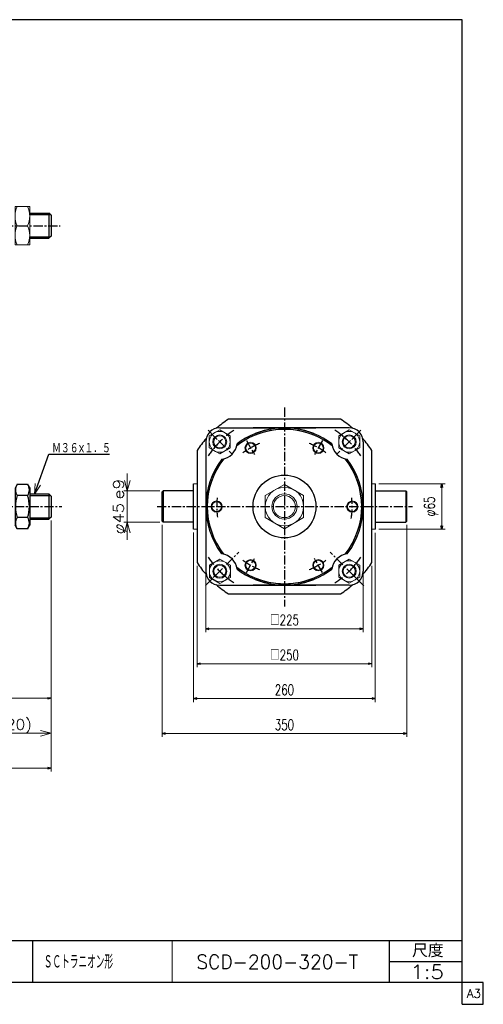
# Model space of a CAD drawing. Header units: millimetres. Extents: x -985 to 985, y -705 to 705.
# Tile 2 of 2: x 322 to 985, y -705 to 705. Entities that reach past the tile are written whole.
import ezdxf
from ezdxf.enums import TextEntityAlignment as Align

# ---------------------------------------------------------------- set-up
doc = ezdxf.new("R2010")
doc.units = ezdxf.units.MM
doc.header["$LTSCALE"] = 0.416667
doc.linetypes.add('CENTER', pattern=[50.8, 31.75, -6.35, 6.35, -6.35])
doc.layers.add('ZUWAKU', color=7, linetype='Continuous')
doc.styles.add('dcStyle0', font='txt.shx', dxfattribs={"width": 0.714286, "bigfont": 'bigfont'})
doc.dimstyles.new('DaDimRotatedStyle', dxfattribs={"dimtxt": 15, "dimasz": 5.000003, "dimexe": 5, "dimexo": 1.666667, "dimgap": 5, "dimtad": 3, "dimdsep": 46, "dimtxsty": 'dcStyle0', "dimblk1": 'OPEN30', "dimblk2": 'OPEN30', "dimsah": 1, "dimcen": 0.09, "dimclrd": 4, "dimclre": 4, "dimclrt": 4, "dimadec": 0, "dimazin": 2, "dimtfac": 1, "dimtdec": 4, "dimtmove": 0, "dimatfit": 0, "dimfxl": 1, "dimarcsym": 0})

# ---------------------------------------------------------------- blocks, each defined once
blk = doc.blocks.new('DC_GROUP_Φ200_2')
at = {"color": 4, "linetype": 'Continuous', "lineweight": 18}
for p, q in [((342.7, 25.5), (344, 41)), ((342.7, 25.5), (347.8, 39.6)), ((351.6, 38.3), (342.7, 25.5))]:
    blk.add_line(p, q, dxfattribs=at)
blk = doc.blocks.new('DC_GROUP_Φ200_11')
at = {"color": 4, "linetype": 'Continuous', "lineweight": 25}
for p, q in [((318.1, 39.6), (315.1, 34.3)), ((315.1, 34.3), (315.1, -18.7)), ((333.1, 39.6), (318.1, 39.6)), ((333.1, 39.6), (336.1, 34.3)), ((336.1, 34.3), (336.1, -18.7)), ((333.1, 23.7), (318.1, 23.7)), ((333.1, -8), (318.1, -8)), ((318.1, -23.9), (315.1, -18.7)), ((333.1, -23.9), (318.1, -23.9)), ((333.1, -23.9), (336.1, -18.7))]:
    blk.add_line(p, q, dxfattribs=at)
for centre, radius, start, end in [((329.8, 31.7), 14.1, 145.6111, 214.3889), ((321.5, 31.7), 14.1, 325.6111, 34.3889), ((368.2, 7.8), 52.5, 162.4111, 197.5889), ((283, 7.8), 52.5, 342.4111, 17.5889), ((329.8, -16), 14.1, 145.6111, 214.3889), ((321.5, -16), 14.1, 325.6111, 34.3889)]:
    blk.add_arc(centre, radius, start, end, dxfattribs=at)
blk = doc.blocks.new('DC_GROUP_Φ200_23')
at = {"color": 4, "linetype": 'Continuous', "lineweight": 13}
for p, q in [((336.1, 437.5), (315.1, 437.5)), ((315.1, 437.5), (315.1, 382.5)), ((336.1, 382.5), (336.1, 437.5)), ((318.1, 410), (333.1, 410)), ((315.1, 382.5), (336.1, 382.5))]:
    blk.add_line(p, q, dxfattribs=at)
for centre, start, end in [((347.7, 423.7), 155.068, 204.932), ((303.5, 423.7), 335.068, 24.932), ((347.7, 396.2), 155.068, 204.932), ((303.5, 396.2), 335.068, 24.932)]:
    blk.add_arc(centre, 32.6, start, end, dxfattribs=at)
blk = doc.blocks.new('DC_GROUP_Φ200_24')
at = {"color": 4, "linetype": 'Continuous', "lineweight": 13}
for p, q in [((700.5, 39.6), (673, 23.7)), ((728, 23.7), (700.5, 39.6)), ((673, 23.7), (673, -8)), ((728, -8), (728, 23.7)), ((673, -8), (700.5, -23.9)), ((700.5, -23.9), (728, -8))]:
    blk.add_line(p, q, dxfattribs=at)
for radius in [27.5, 18, 15.8]:
    blk.add_circle((700.5, 7.8), radius, dxfattribs=at)
blk = doc.blocks.new('DC_GROUP_Φ200_31')
at = {"color": 4, "linetype": 'Continuous', "lineweight": 13}
for radius in [8, 6.92]:
    blk.add_circle((652, 91.8), radius, dxfattribs=at)
blk = doc.blocks.new('DC_GROUP_Φ200_32')
at = {"color": 4, "linetype": 'Continuous', "lineweight": 13}
for radius in [8, 6.92]:
    blk.add_circle((603.5, 7.8), radius, dxfattribs=at)
blk = doc.blocks.new('DC_GROUP_Φ200_33')
at = {"color": 4, "linetype": 'Continuous', "lineweight": 13}
for radius in [8, 6.92]:
    blk.add_circle((652, -76.2), radius, dxfattribs=at)
blk = doc.blocks.new('DC_GROUP_Φ200_34')
at = {"color": 4, "linetype": 'Continuous', "lineweight": 13}
for radius in [8, 6.92]:
    blk.add_circle((749, -76.2), radius, dxfattribs=at)
blk = doc.blocks.new('DC_GROUP_Φ200_35')
at = {"color": 4, "linetype": 'Continuous', "lineweight": 13}
for radius in [8, 6.92]:
    blk.add_circle((797.5, 7.8), radius, dxfattribs=at)
blk = doc.blocks.new('DC_GROUP_Φ200_36')
at = {"color": 4, "linetype": 'Continuous', "lineweight": 13}
for radius in [8, 6.92]:
    blk.add_circle((749, 91.8), radius, dxfattribs=at)
blk = doc.blocks.new('DC_GROUP_Φ200_37')
at = {"color": 4, "linetype": 'Continuous', "lineweight": 13}
for p, q in [((793.2, 117.8), (778.2, 109.1)), ((808.2, 109.1), (793.2, 117.8)), ((778.2, 109.1), (778.2, 91.8)), ((808.2, 91.8), (808.2, 109.1)), ((778.2, 91.8), (793.2, 83.1)), ((793.2, 83.1), (808.2, 91.8))]:
    blk.add_line(p, q, dxfattribs=at)
for radius in [15, 10, 8.65]:
    blk.add_circle((793.2, 100.5), radius, dxfattribs=at)
blk = doc.blocks.new('DC_GROUP_Φ200_38')
at = {"color": 4, "linetype": 'Continuous', "lineweight": 13}
for p, q in [((793.2, -67.5), (778.2, -76.1)), ((808.2, -76.1), (793.2, -67.5)), ((778.2, -76.1), (778.2, -93.5)), ((808.2, -93.5), (808.2, -76.1)), ((778.2, -93.5), (793.2, -102.1)), ((793.2, -102.1), (808.2, -93.5))]:
    blk.add_line(p, q, dxfattribs=at)
for radius in [15, 10, 8.65]:
    blk.add_circle((793.2, -84.8), radius, dxfattribs=at)
blk = doc.blocks.new('DC_GROUP_Φ200_39')
at = {"color": 4, "linetype": 'Continuous', "lineweight": 13}
for p, q in [((608.1, -67.6), (593.1, -76.3)), ((623.1, -76.3), (608.1, -67.6)), ((593.1, -76.3), (593.1, -93.6)), ((623.1, -93.6), (623.1, -76.3)), ((593.1, -93.6), (608.1, -102.3)), ((608.1, -102.3), (623.1, -93.6))]:
    blk.add_line(p, q, dxfattribs=at)
for radius in [15, 10, 8.65]:
    blk.add_circle((608.1, -84.9), radius, dxfattribs=at)
blk = doc.blocks.new('DC_GROUP_Φ200_40')
at = {"color": 4, "linetype": 'Continuous', "lineweight": 13}
for p, q in [((607.9, 117.8), (592.9, 109.1)), ((622.9, 109.1), (607.9, 117.8)), ((592.9, 109.1), (592.9, 91.8)), ((622.9, 91.8), (622.9, 109.1)), ((592.9, 91.8), (607.9, 83.1)), ((607.9, 83.1), (622.9, 91.8))]:
    blk.add_line(p, q, dxfattribs=at)
for radius in [15, 10, 8.65]:
    blk.add_circle((607.9, 100.5), radius, dxfattribs=at)
blk = doc.blocks.new('DC_GROUP_Φ200_48')
at = {"color": 4, "linetype": 'Continuous', "lineweight": 18}
for p, q in [((475.5, 30.3), (471.5, 45.3)), ((479.6, 45.3), (475.5, 30.3)), ((475.5, 30.3), (475.5, 45.3))]:
    blk.add_line(p, q, dxfattribs=at)
blk = doc.blocks.new('DC_GROUP_Φ200_49')
at = {"color": 4, "linetype": 'Continuous', "lineweight": 18}
for p, q in [((471.5, -29.7), (475.5, -14.7)), ((475.5, -14.7), (479.6, -29.7)), ((475.5, -14.7), (475.5, -29.7))]:
    blk.add_line(p, q, dxfattribs=at)
blk = doc.blocks.new('DC_GROUP_Φ200_47')
at = {"color": 4, "linetype": 'Continuous', "lineweight": 13}
for p, q in [((475.5, 55.3), (475.5, 30.3)), ((522, 30.3), (470.5, 30.3)), ((475.5, -14.7), (475.5, 30.3)), ((522, -14.7), (470.5, -14.7)), ((475.5, -39.7), (475.5, -14.7))]:
    blk.add_line(p, q, dxfattribs=at)
at = {"linetype": 'Continuous'}
for name in ['DC_GROUP_Φ200_48', 'DC_GROUP_Φ200_49']:
    blk.add_blockref(name, (0, 0), dxfattribs=at)
at = {"color": 4, "style": 'dcStyle0'}
blk.add_text('e9', height=15, rotation=90, dxfattribs=at).set_placement((470.5, 17.8), (470.5, 47.8), align=Align.FIT)
at = {"color": 4, "style": 'dcStyle0', "width": 0.9375}
blk.add_text('φ45', height=15, rotation=90, dxfattribs=at).set_placement((470.5, -32.2), (470.5, 12.8), align=Align.FIT)
blk = doc.blocks.new('DC_GROUP_Φ200_55')
at = {"color": 4, "linetype": 'Continuous', "lineweight": 18}
for p, q in [((-365.5, -316.8), (-350.5, -312.8)), ((-350.5, -320.8), (-365.5, -316.8)), ((-365.5, -316.8), (-350.5, -316.8))]:
    blk.add_line(p, q, dxfattribs=at)
blk = doc.blocks.new('DC_GROUP_Φ200_56')
at = {"color": 4, "linetype": 'Continuous', "lineweight": 18}
for p, q in [((231.5, -312.8), (246.5, -316.8)), ((246.5, -316.8), (231.5, -320.8)), ((246.5, -316.8), (231.5, -316.8))]:
    blk.add_line(p, q, dxfattribs=at)
blk = doc.blocks.new('DC_GROUP_Φ200_57')
at = {"color": 4, "linetype": 'Continuous', "lineweight": 18}
for p, q in [((246.5, -316.8), (261.5, -312.8)), ((261.5, -320.8), (246.5, -316.8)), ((246.5, -316.8), (261.5, -316.8))]:
    blk.add_line(p, q, dxfattribs=at)
blk = doc.blocks.new('DC_GROUP_Φ200_58')
at = {"color": 4, "linetype": 'Continuous', "lineweight": 18}
for p, q in [((351.5, -312.8), (366.5, -316.8)), ((366.5, -316.8), (351.5, -320.8)), ((366.5, -316.8), (351.5, -316.8))]:
    blk.add_line(p, q, dxfattribs=at)
blk = doc.blocks.new('DC_GROUP_Φ200_54')
at = {"color": 4, "linetype": 'Continuous', "lineweight": 13}
for p, q in [((366.5, -17.2), (366.5, -321.8)), ((-365.5, -107.7), (-365.5, -321.8)), ((246.5, -226.8), (246.5, -254.2)), ((246.5, -280.6), (246.5, -321.8)), ((-365.5, -316.8), (246.5, -316.8)), ((246.5, -316.8), (366.5, -316.8))]:
    blk.add_line(p, q, dxfattribs=at)
at = {"linetype": 'Continuous'}
for name in ['DC_GROUP_Φ200_55', 'DC_GROUP_Φ200_56', 'DC_GROUP_Φ200_57', 'DC_GROUP_Φ200_58']:
    blk.add_blockref(name, (0, 0), dxfattribs=at)
at = {"color": 4, "style": 'dcStyle0', "width": 0.8}
blk.add_text('(120)', height=15, dxfattribs=at).set_placement((279, -311.8), (339, -311.8), align=Align.FIT)
at = {"color": 4, "style": 'dcStyle0'}
blk.add_text('B', height=15, dxfattribs=at).set_placement((-67, -311.8), (-52, -311.8), align=Align.FIT)
blk = doc.blocks.new('_OPEN30')
at = {"color": 0, "linetype": 'ByBlock', "lineweight": -2}
for p, q in [((-1, 0.267949), (0, 0)), ((0, 0), (-1, -0.267949)), ((0, 0), (-1, 0))]:
    blk.add_line(p, q, dxfattribs=at)
blk = doc.blocks.new('*D60')
at = {"color": 4, "linetype": 'Continuous', "lineweight": 13}
for p, q in [((835.5, 40.3), (930.5, 40.3)), ((925.5, -24.7), (925.5, 40.3)), ((835.5, -24.7), (930.5, -24.7))]:
    blk.add_line(p, q, dxfattribs=at)
at = {"color": 4, "xscale": 5.000004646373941, "yscale": 4.999982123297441}
for p, rotation in [((925.5, 40.3), 90), ((925.5, -24.7), 270)]:
    blk.add_blockref('_OPEN30', p, dxfattribs=dict(at, rotation=rotation))
at = {"color": 4, "insert": (920.5, 7.8), "char_height": 15, "width": 60.938, "attachment_point": 8, "rotation": 90, "style": 'dcStyle0'}
blk.add_mtext('\\T1.00;φ65', dxfattribs=at)
blk = doc.blocks.new('*D61')
at = {"color": 4, "linetype": 'Continuous', "lineweight": 13}
for p, q in [((525.5, -18.2), (525.5, -322.2)), ((875.5, -18.2), (875.5, -322.2)), ((525.5, -317.2), (875.5, -317.2))]:
    blk.add_line(p, q, dxfattribs=at)
at = {"color": 4, "xscale": 5.000004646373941, "yscale": 4.999982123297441}
for p, rotation in [((525.5, -317.2), 180), ((875.5, -317.2), 360)]:
    blk.add_blockref('_OPEN30', p, dxfattribs=dict(at, rotation=rotation))
at = {"color": 4, "insert": (700.5, -312.2), "char_height": 15, "width": 60.938, "attachment_point": 8, "style": 'dcStyle0'}
blk.add_mtext('\\T1.00;350', dxfattribs=at)
blk = doc.blocks.new('*D62')
at = {"color": 4, "linetype": 'Continuous', "lineweight": 13}
for p, q in [((570.5, -29.5), (570.5, -272.2)), ((830.5, -29.7), (830.5, -272.2)), ((570.5, -267.2), (830.5, -267.2))]:
    blk.add_line(p, q, dxfattribs=at)
at = {"color": 4, "xscale": 5.000004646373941, "yscale": 4.999982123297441}
for p, rotation in [((570.5, -267.2), 180), ((830.5, -267.2), 360)]:
    blk.add_blockref('_OPEN30', p, dxfattribs=dict(at, rotation=rotation))
at = {"color": 4, "insert": (700.5, -262.2), "char_height": 15, "width": 60.938, "attachment_point": 8, "style": 'dcStyle0'}
blk.add_mtext('\\T1.00;260', dxfattribs=at)
blk = doc.blocks.new('*D63')
at = {"color": 4, "linetype": 'Continuous', "lineweight": 13}
for p, q in [((575.5, -77.3), (575.5, -222.2)), ((825.5, -77.3), (825.5, -222.2)), ((575.5, -217.2), (825.5, -217.2))]:
    blk.add_line(p, q, dxfattribs=at)
at = {"color": 4, "xscale": 5.000004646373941, "yscale": 4.999982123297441}
for p, rotation in [((575.5, -217.2), 180), ((825.5, -217.2), 360)]:
    blk.add_blockref('_OPEN30', p, dxfattribs=dict(at, rotation=rotation))
at = {"color": 4, "insert": (700.5, -212.2), "char_height": 15, "width": 75, "attachment_point": 8, "style": 'dcStyle0'}
blk.add_mtext('\\T1.00;□250', dxfattribs=at)
blk = doc.blocks.new('*D64')
at = {"color": 4, "linetype": 'Continuous', "lineweight": 13}
for p, q in [((588, -89.7), (588, -172.2)), ((813, -89.7), (813, -172.2)), ((588, -167.2), (813, -167.2))]:
    blk.add_line(p, q, dxfattribs=at)
at = {"color": 4, "xscale": 5.000004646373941, "yscale": 4.999982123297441}
for p, rotation in [((588, -167.2), 180), ((813, -167.2), 360)]:
    blk.add_blockref('_OPEN30', p, dxfattribs=dict(at, rotation=rotation))
at = {"color": 4, "insert": (700.5, -162.2), "char_height": 15, "width": 75, "attachment_point": 8, "style": 'dcStyle0'}
blk.add_mtext('\\T1.00;□225', dxfattribs=at)
blk = doc.blocks.new('*D66')
at = {"color": 4, "linetype": 'Continuous', "lineweight": 13}
for p, q in [((366.5, -12.2), (366.5, -271.8)), ((-59.5, -189.7), (-59.5, -271.8)), ((-59.5, -266.8), (366.5, -266.8))]:
    blk.add_line(p, q, dxfattribs=at)
at = {"color": 4, "xscale": 5.000004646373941, "yscale": 4.999982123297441}
for p, rotation in [((-59.5, -266.8), 180), ((366.5, -266.8), 360)]:
    blk.add_blockref('_OPEN30', p, dxfattribs=dict(at, rotation=rotation))
at = {"color": 4, "insert": (153.5, -261.8), "char_height": 15, "width": 32.812, "attachment_point": 8, "style": 'dcStyle0'}
blk.add_mtext('\\T1.00;D', dxfattribs=at)
blk = doc.blocks.new('*D67')
at = {"color": 4, "linetype": 'Continuous', "lineweight": 13}
for p, q in [((366.5, -12.2), (366.5, -371.8)), ((-365.5, -107.7), (-365.5, -371.8)), ((-365.5, -366.8), (366.5, -366.8))]:
    blk.add_line(p, q, dxfattribs=at)
at = {"color": 4, "xscale": 5.000004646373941, "yscale": 4.999982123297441}
for p, rotation in [((-365.5, -366.8), 180), ((366.5, -366.8), 360)]:
    blk.add_blockref('_OPEN30', p, dxfattribs=dict(at, rotation=rotation))
at = {"color": 4, "insert": (0.5, -361.8), "char_height": 15, "width": 32.812, "attachment_point": 8, "style": 'dcStyle0'}
blk.add_mtext('\\T1.00;C', dxfattribs=at)

msp = doc.modelspace()

# ---------------------------------------------------------------- linework, layer by layer
at = {"color": 4, "linetype": 'Continuous', "lineweight": 25}
for p, q in [((336.116, 427.96), (363.537, 427.96)), ((336.116, 425.96), (365.537, 425.96)), ((366.537, 424.96), (363.537, 427.96)), ((363.537, 427.96), (363.537, 391.96)), ((366.537, 424.96), (366.537, 394.96)), ((366.537, 394.96), (363.537, 391.96)), ((336.116, 393.96), (365.537, 393.96)), ((336.116, 391.96), (363.537, 391.96)), ((780.713, 132.838), (620.373, 132.838)), ((607.912, 120.338), (745.543, 120.338)), ((793.174, 120.338), (655.543, 120.338)), ((588.043, 100.469), (588.043, -84.662)), ((813.043, 100.469), (813.043, -84.662)), ((575.543, 88.009), (575.543, -72.332)), ((825.543, -72.332), (825.543, 88.009)), ((342.707, 25.497), (363.315, 82.929)), ((363.315, 82.929), (450.242, 82.929)), ((525.543, 28.838), (527.043, 30.338)), ((525.543, -13.162), (525.543, 28.838)), ((527.043, 30.338), (527.043, -14.662)), ((570.543, 30.338), (527.043, 30.338)), ((570.543, -24.462), (570.543, 40.138)), ((830.543, -24.662), (830.543, 40.338)), ((830.543, 30.338), (874.043, 30.338)), ((875.543, 28.838), (874.043, 30.338)), ((874.043, 30.338), (874.043, -14.662)), ((875.543, -13.162), (875.543, 28.838)), ((336.116, 25.838), (363.537, 25.838)), ((336.116, 23.838), (365.537, 23.838)), ((366.537, 22.838), (363.537, 25.838)), ((363.537, 25.838), (363.537, -10.162)), ((366.537, 22.838), (366.537, -7.162)), ((336.116, -8.162), (365.537, -8.162)), ((336.116, -10.162), (363.537, -10.162)), ((366.537, -7.162), (363.537, -10.162)), ((525.543, -13.162), (527.043, -14.662)), ((875.543, -13.162), (874.043, -14.662)), ((570.543, -14.662), (527.043, -14.662)), ((830.543, -14.662), (874.043, -14.662)), ((607.912, -104.662), (745.543, -104.662)), ((793.174, -104.662), (655.543, -104.662)), ((620.373, -117.162), (780.713, -117.162))]:
    msp.add_line(p, q, dxfattribs=at)
at = {"color": 4, "linetype": 'CENTER', "lineweight": 25}
for p, q in [((-378.313, 409.96), (379.727, 409.96)), ((700.543, 149.499), (700.543, -135.195)), ((591.262, 117.119), (625.516, 82.866)), ((809.823, 117.119), (775.57, 82.866)), ((645.989, 102.329), (657.593, 82.23)), ((755.097, 102.329), (743.493, 82.23)), ((-383.841, 7.838), (381.776, 7.838)), ((518.171, 7.838), (883.55, 7.838)), ((587.501, -105.204), (635.243, -57.461)), ((645.989, -86.652), (657.593, -66.553)), ((755.097, -86.652), (743.493, -66.553)), ((814.062, -105.68), (765.842, -57.461))]:
    msp.add_line(p, q, dxfattribs=at)
at = {"color": 4, "linetype": 'Continuous', "lineweight": 13}
for p, q in [((570.543, 40.138), (575.543, 40.138)), ((830.543, 40.338), (825.543, 40.338)), ((570.543, -24.462), (575.543, -24.462)), ((830.543, -24.662), (825.543, -24.662))]:
    msp.add_line(p, q, dxfattribs=at)
at = {"color": 4, "linetype": 'Continuous', "lineweight": 25}
msp.add_circle((700.543, 7.838), 45, dxfattribs=at)
for centre, radius, start, end in [((700.543, 7.838), 148.5, 122.674531, 131.021708), ((700.543, 7.838), 148.5, 48.84017, 57.325469), ((607.912, 100.469), 20, 90, 180), ((700.543, 7.838), 110.5, 68.198591, 128.181732), ((700.543, 7.838), 112.5, 68.198591, 127.057453), ((700.543, 7.838), 112.5, 52.942547, 111.801409), ((700.543, 7.838), 110.5, 51.818268, 111.801409), ((793.174, 100.469), 20, 0, 90), ((700.543, 7.838), 148.5, 138.978292, 147.325469), ((700.543, 7.838), 148.5, 32.674531, 41.15983), ((607.912, 100.469), 25, 276.551551, 353.448449), ((793.174, 100.469), 25, 186.551551, 263.448449), ((700.543, 7.838), 112.5, 142.942547, 216.956384), ((700.543, 7.838), 110.5, 141.818268, 218.051913), ((700.543, 7.838), 110.5, 321.948087, 38.181732), ((700.543, 7.838), 112.5, 323.043616, 37.057453), ((607.912, -84.793), 25, 6.551551, 83.448449), ((793.174, -84.793), 25, 96.551551, 173.448449), ((700.543, 7.838), 148.5, 212.674531, 221.15983), ((700.543, 7.838), 110.5, 231.818268, 291.801409), ((700.543, 7.838), 112.5, 232.942547, 291.801409), ((700.543, 7.838), 112.5, 248.198591, 307.057453), ((700.543, 7.838), 110.5, 248.198591, 308.181732), ((700.543, 7.838), 148.5, 318.84017, 327.325469), ((607.912, -84.793), 20, 180, 270), ((793.174, -84.793), 20, 270, 360), ((700.543, 7.838), 148.5, 228.84017, 237.325469), ((700.543, 7.838), 148.5, 302.674531, 311.15983)]:
    msp.add_arc(centre, radius, start, end, dxfattribs=at)
at = {"color": 4, "linetype": 'CENTER', "lineweight": 25}
for radius, start, end in [(131, 123.455708, 146.372638), (131, 33.627362, 56.544292), (97, 111.490368, 127.76944), (97, 52.23056, 68.509632), (97, 172.54003, 188.982711), (97, 349.755359, 7.45997), (131, 213.627362, 236.544292), (97, 232.23056, 248.509632), (97, 291.490368, 307.76944), (131, 303.455708, 326.372638)]:
    msp.add_arc((700.543, 7.838), radius, start, end, dxfattribs=at)
at = {"layer": 'ZUWAKU', "color": 5, "linetype": 'Continuous', "lineweight": 25}
for p, q in [((955, 705), (-985, 705)), ((955, -705), (955, 705)), ((985, -673.75), (-985, -673.75)), ((985, -705), (985, -673.75)), ((955, -705), (985, -705))]:
    msp.add_line(p, q, dxfattribs=at)
at = {"layer": 'ZUWAKU', "color": 4, "linetype": 'Continuous', "lineweight": 25}
for p, q in [((0, -613.75), (955, -613.75)), ((340, -613.75), (340, -673.75)), ((850.675, -673.75), (850.675, -613.75)), ((850.675, -643.75), (955, -643.75))]:
    msp.add_line(p, q, dxfattribs=at)
at = {"layer": 'ZUWAKU', "color": 4, "linetype": 'Continuous', "lineweight": 13}
msp.add_line((540, -613.75), (540, -673.75), dxfattribs=at)

# ---------------------------------------------------------------- block references
at = {"linetype": 'Continuous'}
for name in ['DC_GROUP_Φ200_23', 'DC_GROUP_Φ200_40', 'DC_GROUP_Φ200_37', 'DC_GROUP_Φ200_31', 'DC_GROUP_Φ200_36', 'DC_GROUP_Φ200_47', 'DC_GROUP_Φ200_11', 'DC_GROUP_Φ200_2', 'DC_GROUP_Φ200_24', 'DC_GROUP_Φ200_32', 'DC_GROUP_Φ200_35', 'DC_GROUP_Φ200_54', 'DC_GROUP_Φ200_39', 'DC_GROUP_Φ200_33', 'DC_GROUP_Φ200_34', 'DC_GROUP_Φ200_38']:
    msp.add_blockref(name, (0, 0), dxfattribs=at)

# ---------------------------------------------------------------- texts
at = {"color": 4, "style": 'dcStyle0'}
for s, height, width, p, p2 in [('Ｍ３６×１．５', 15, 0.666667, (368.115, 84.129), (452.115, 84.129)), ('ＳＣトラニオン形', 20, 0.516667, (356.125, -654.142), (455.325, -654.142)), ('SCD-200-320-T', 20, 0.89, (574.418, -653.974), (805.818, -653.974)), ('1:5', 20, 0.8, (880.782, -668.702), (928.782, -668.702))]:
    msp.add_text(s, height=height, dxfattribs=dict(at, width=width)).set_placement(p, p2, align=Align.FIT)
at = {"layer": 'ZUWAKU', "color": 4, "style": 'dcStyle0', "width": 0.991667}
msp.add_text('尺度', height=19, dxfattribs=at).set_placement((883.075, -637.65), (928.295, -637.65), align=Align.FIT)
at = {"layer": 'ZUWAKU', "color": 7, "style": 'dcStyle0', "width": 0.8}
msp.add_text('A3', height=12.5, dxfattribs=at).set_placement((961.537, -695.625), (981.537, -695.625), align=Align.FIT)

# ---------------------------------------------------------------- dimensions: what is measured, and where the dimension line sits
at = {"linetype": 'Continuous', "lineweight": 13}
dim = msp.add_linear_dim(base=(925.543, 40.338), p1=(833.876, -24.662), p2=(833.876, 40.338), angle=90, text='φ<>', dimstyle='DaDimRotatedStyle', override={"dimtxt": 15, "dimasz": 5.000003, "dimexe": 5, "dimexo": 1.666667, "dimgap": 5, "dimtad": 3, "dimtih": 0, "dimtoh": 0, "dimdec": 2, "dimzin": 8, "dimtxsty": 'dcStyle0', "dimblk1": 'OPEN30', "dimblk2": 'OPEN30', "dimsah": 1, "dimclrd": 4, "dimclre": 4, "dimclrt": 4, "dimazin": 2, "dimtofl": 1, "dimatfit": 0, "dimtolj": 0, "dimtzin": 8}, dxfattribs=at)
dim.commit()
dim.dimension.update_dxf_attribs({"geometry": '*D60', "text_midpoint": (925.543, 7.838)})
for base, p1, p2, text, picture, middle in [((366.537, -366.773), (-365.463, -105.995), (366.537, -10.495), 'C', '*D67', (0.537, -366.773)), ((366.537, -266.773), (-59.463, -188.011), (366.537, -10.495), 'D', '*D66', (153.537, -266.773)), ((825.543, -217.162), (575.543, -75.665), (825.543, -75.665), '□<>', '*D63', (700.543, -217.162)), ((813.043, -167.162), (588.043, -87.995), (813.043, -87.995), '□<>', '*D64', (700.543, -167.162))]:
    dim = msp.add_linear_dim(base=base, p1=p1, p2=p2, text=text, dimstyle='DaDimRotatedStyle', override={"dimtxt": 15, "dimasz": 5.000003, "dimexe": 5, "dimexo": 1.666667, "dimgap": 5, "dimtad": 3, "dimtih": 0, "dimtoh": 0, "dimdec": 2, "dimzin": 8, "dimtxsty": 'dcStyle0', "dimblk1": 'OPEN30', "dimblk2": 'OPEN30', "dimsah": 1, "dimclrd": 4, "dimclre": 4, "dimclrt": 4, "dimazin": 2, "dimtofl": 1, "dimatfit": 0, "dimtolj": 0, "dimtzin": 8}, dxfattribs=at)
    dim.commit()
    dim.dimension.update_dxf_attribs({"geometry": picture, "text_midpoint": middle})
for base, p1, p2, picture, middle in [((875.543, -317.162), (525.543, -16.495), (875.543, -16.495), '*D61', (700.543, -317.162)), ((830.543, -267.162), (570.543, -27.795), (830.543, -27.995), '*D62', (700.543, -267.162))]:
    dim = msp.add_linear_dim(base=base, p1=p1, p2=p2, dimstyle='DaDimRotatedStyle', override={"dimtxt": 15, "dimasz": 5.000003, "dimexe": 5, "dimexo": 1.666667, "dimgap": 5, "dimtad": 3, "dimtih": 0, "dimtoh": 0, "dimdec": 2, "dimzin": 8, "dimtxsty": 'dcStyle0', "dimblk1": 'OPEN30', "dimblk2": 'OPEN30', "dimsah": 1, "dimclrd": 4, "dimclre": 4, "dimclrt": 4, "dimazin": 2, "dimtofl": 1, "dimatfit": 0, "dimtolj": 0, "dimtzin": 8}, dxfattribs=at)
    dim.commit()
    dim.dimension.update_dxf_attribs({"geometry": picture, "text_midpoint": middle})

doc.saveas('drawing.dxf')
